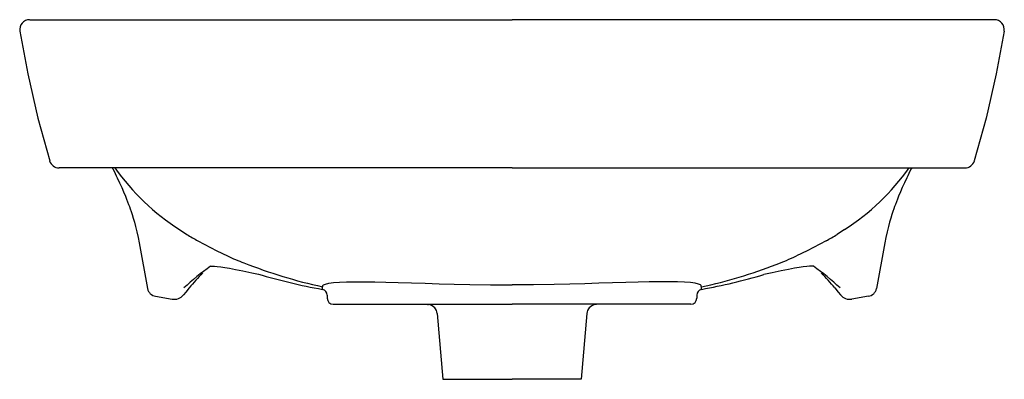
# Model space of a CAD drawing. Header units: millimetres. Extents: x 4635.099 to 4635.598, y 2873.197 to 2873.379.
import ezdxf

# ---------------------------------------------------------------- set-up
doc = ezdxf.new("R2010")
doc.units = ezdxf.units.MM
doc.layers.add('SANINDUSA', color=3, linetype='Continuous')

msp = doc.modelspace()

# ---------------------------------------------------------------- linework, layer by layer
at = {"layer": 'SANINDUSA'}
for p, q in [((4635.10450884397, 2873.379196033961), (4635.348518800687, 2873.379196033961)), ((4635.592528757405, 2873.379196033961), (4635.348518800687, 2873.379196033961)), ((4635.114659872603, 2873.30778145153), (4635.11465714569, 2873.307781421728)), ((4635.348518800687, 2873.304196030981), (4635.119375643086, 2873.304196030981)), ((4635.348518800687, 2873.304196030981), (4635.577661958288, 2873.304196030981)), ((4635.582377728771, 2873.30778145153), (4635.582380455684, 2873.307781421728)), ((4635.180278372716, 2873.272944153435), (4635.184023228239, 2873.270539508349)), ((4635.516759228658, 2873.272944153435), (4635.513014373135, 2873.270539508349)), ((4635.159828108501, 2873.266238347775), (4635.1641437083, 2873.24311722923)), ((4635.537209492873, 2873.266238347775), (4635.532893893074, 2873.24311722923)), ((4635.252679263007, 2873.24394814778), (4635.252679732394, 2873.243948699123)), ((4635.252695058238, 2873.243949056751), (4635.252715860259, 2873.244109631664)), ((4635.444359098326, 2873.24394723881), (4635.444065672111, 2873.243865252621)), ((4635.444342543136, 2873.243949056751), (4635.444321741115, 2873.244109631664)), ((4635.444358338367, 2873.24394814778), (4635.444357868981, 2873.243948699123)), ((4635.168148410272, 2873.239248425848), (4635.176577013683, 2873.237833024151)), ((4635.255018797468, 2873.239755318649), (4635.255018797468, 2873.238196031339)), ((4635.442018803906, 2873.239755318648), (4635.442018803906, 2873.238196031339)), ((4635.528888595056, 2873.239253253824), (4635.520460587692, 2873.237833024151)), ((4635.258018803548, 2873.23519604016), (4635.348518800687, 2873.23519604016)), ((4635.306345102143, 2873.2350541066), (4635.306308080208, 2873.235062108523)), ((4635.439018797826, 2873.23519604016), (4635.348518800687, 2873.23519604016)), ((4635.390692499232, 2873.2350541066), (4635.390729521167, 2873.235062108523)), ((4635.310603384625, 2873.230519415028), (4635.313518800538, 2873.197196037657)), ((4635.386434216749, 2873.230519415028), (4635.383518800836, 2873.197196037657)), ((4635.313518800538, 2873.197196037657), (4635.348518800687, 2873.197196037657)), ((4635.383518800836, 2873.197196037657), (4635.348518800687, 2873.197196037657))]:
    msp.add_line(p, q, dxfattribs=at)
for points in [[(4635.099478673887, 2873.373356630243), (4635.103495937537, 2873.351769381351), (4635.108640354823, 2873.329374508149), (4635.114589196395, 2873.307762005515)], [(4635.597558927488, 2873.373356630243), (4635.593541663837, 2873.351769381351), (4635.588397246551, 2873.329374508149), (4635.582448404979, 2873.307762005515)], [(4635.146270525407, 2873.304196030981), (4635.146522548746, 2873.303705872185), (4635.14712354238, 2873.302518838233), (4635.147699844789, 2873.301362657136), (4635.148260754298, 2873.300219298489), (4635.148806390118, 2873.299088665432), (4635.149974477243, 2873.296600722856), (4635.151022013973, 2873.294280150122), (4635.151966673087, 2873.292102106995), (4635.152884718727, 2873.289893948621), (4635.153463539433, 2873.288447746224), (4635.154018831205, 2873.287015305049), (4635.154496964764, 2873.285742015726), (4635.154898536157, 2873.284640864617), (4635.155283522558, 2873.283554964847), (4635.155749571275, 2873.28219551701), (4635.156287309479, 2873.2805566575), (4635.156831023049, 2873.278809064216), (4635.157418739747, 2873.276794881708), (4635.158039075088, 2873.274488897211), (4635.158669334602, 2873.271889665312), (4635.159283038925, 2873.268994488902), (4635.15977368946, 2873.266228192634)], [(4635.550767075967, 2873.304196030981), (4635.550515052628, 2873.303705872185), (4635.549914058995, 2873.302518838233), (4635.549337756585, 2873.301362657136), (4635.548776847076, 2873.300219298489), (4635.548231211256, 2873.299088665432), (4635.547063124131, 2873.296600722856), (4635.546015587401, 2873.294280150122), (4635.545070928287, 2873.292102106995), (4635.544152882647, 2873.289893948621), (4635.543574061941, 2873.288447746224), (4635.54301877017, 2873.287015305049), (4635.54254063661, 2873.285742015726), (4635.542139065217, 2873.284640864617), (4635.541754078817, 2873.283554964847), (4635.541288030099, 2873.28219551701), (4635.540750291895, 2873.2805566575), (4635.540206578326, 2873.278809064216), (4635.539618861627, 2873.276794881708), (4635.538998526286, 2873.274488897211), (4635.538368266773, 2873.271889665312), (4635.537754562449, 2873.268994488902), (4635.537263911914, 2873.266228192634)], [(4635.189548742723, 2873.267267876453), (4635.19912902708, 2873.262183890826), (4635.204617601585, 2873.259678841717)], [(4635.507488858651, 2873.267267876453), (4635.497908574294, 2873.262183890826), (4635.492419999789, 2873.259678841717)], [(4635.195934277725, 2873.254384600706), (4635.19603983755, 2873.254405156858), (4635.19639695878, 2873.254443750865), (4635.197053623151, 2873.254464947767), (4635.198049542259, 2873.254436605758), (4635.19940633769, 2873.254331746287), (4635.201127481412, 2873.254129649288), (4635.203199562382, 2873.253815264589), (4635.205504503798, 2873.253410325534), (4635.208584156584, 2873.25282164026), (4635.212248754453, 2873.252077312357), (4635.21690182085, 2873.251100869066), (4635.220178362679, 2873.25041693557)], [(4635.195934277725, 2873.254384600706), (4635.19603983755, 2873.254405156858), (4635.19639695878, 2873.254443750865), (4635.197053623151, 2873.254464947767), (4635.198049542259, 2873.254436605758), (4635.19940633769, 2873.254331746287), (4635.201127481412, 2873.254129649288), (4635.203199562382, 2873.253815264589), (4635.205504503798, 2873.253410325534), (4635.208584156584, 2873.25282164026), (4635.212248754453, 2873.252077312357), (4635.21690182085, 2873.251100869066), (4635.220178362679, 2873.25041693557)], [(4635.50110332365, 2873.254384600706), (4635.500997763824, 2873.254405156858), (4635.500640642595, 2873.254443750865), (4635.499983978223, 2873.254464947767), (4635.498988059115, 2873.254436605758), (4635.497631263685, 2873.254331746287), (4635.495910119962, 2873.254129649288), (4635.493838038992, 2873.253815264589), (4635.491533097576, 2873.253410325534), (4635.48845344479, 2873.25282164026), (4635.484788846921, 2873.252077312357), (4635.480135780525, 2873.251100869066), (4635.475938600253, 2873.250185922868)], [(4635.252587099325, 2873.242738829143), (4635.252603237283, 2873.243054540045), (4635.252678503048, 2873.24394723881)], [(4635.252715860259, 2873.244109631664), (4635.252746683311, 2873.244347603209), (4635.252762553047, 2873.244603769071)], [(4635.252762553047, 2873.244603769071), (4635.253117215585, 2873.245030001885), (4635.254126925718, 2873.245430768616), (4635.255843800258, 2873.245803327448), (4635.258233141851, 2873.246119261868), (4635.261187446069, 2873.24635759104), (4635.264741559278, 2873.246519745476), (4635.269002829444, 2873.2466021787), (4635.273843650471, 2873.246602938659), (4635.279032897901, 2873.246533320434), (4635.284694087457, 2873.246406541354), (4635.290971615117, 2873.246229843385), (4635.297662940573, 2873.246021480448), (4635.304530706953, 2873.245802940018), (4635.311698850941, 2873.245583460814), (4635.31933627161, 2873.245371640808), (4635.327185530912, 2873.245188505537), (4635.337715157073, 2873.245015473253), (4635.348518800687, 2873.2449454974)], [(4635.444275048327, 2873.244603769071), (4635.443920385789, 2873.245030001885), (4635.442910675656, 2873.245430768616), (4635.441193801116, 2873.245803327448), (4635.438804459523, 2873.246119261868), (4635.435850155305, 2873.24635759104), (4635.432296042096, 2873.246519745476), (4635.42803477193, 2873.2466021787), (4635.423193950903, 2873.246602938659), (4635.418004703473, 2873.246533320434), (4635.412343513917, 2873.246406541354), (4635.406065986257, 2873.246229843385), (4635.399374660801, 2873.246021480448), (4635.392506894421, 2873.245802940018), (4635.385338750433, 2873.245583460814), (4635.377701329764, 2873.245371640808), (4635.369852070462, 2873.245188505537), (4635.359322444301, 2873.245015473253), (4635.348518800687, 2873.2449454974)], [(4635.444321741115, 2873.244109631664), (4635.444290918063, 2873.244347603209), (4635.444275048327, 2873.244603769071)], [(4635.444450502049, 2873.242738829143), (4635.444434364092, 2873.243054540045), (4635.444359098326, 2873.24394723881)], [(4635.185151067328, 2873.243452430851), (4635.183408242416, 2873.241367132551), (4635.182276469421, 2873.239983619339)], [(4635.511886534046, 2873.243452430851), (4635.513629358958, 2873.241367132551), (4635.514761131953, 2873.239983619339)], [(4635.304977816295, 2873.23519604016), (4635.305743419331, 2873.235109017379), (4635.306306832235, 2873.235050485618)], [(4635.392059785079, 2873.23519604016), (4635.391294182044, 2873.235109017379), (4635.390730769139, 2873.235050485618)]]:
    msp.add_lwpolyline(points, dxfattribs=at)
for centre, radius, start, end in [((4635.104399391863, 2873.374196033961), 0.00500000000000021, 90.00799526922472, 189.6674893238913), ((4635.592638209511, 2873.374196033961), 0.005000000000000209, 350.3325106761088, 89.99200473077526), ((4635.119357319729, 2873.309196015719), 0.004999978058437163, 196.6483124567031, 269.9681813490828), ((4635.245882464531, 2873.374622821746), 0.1210059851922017, 215.5920965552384, 237.1694883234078), ((4635.451155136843, 2873.374622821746), 0.1210059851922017, 302.8305116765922, 324.4079034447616), ((4635.577680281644, 2873.309196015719), 0.004999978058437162, 270.0318186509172, 343.3516875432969), ((4635.270376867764, 2873.410081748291), 0.164100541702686, 238.2493227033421, 240.4915143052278), ((4635.42666073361, 2873.410081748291), 0.164100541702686, 299.5084856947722, 301.7506772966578), ((4635.240277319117, 2873.3313123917), 0.08001862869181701, 243.5355342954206, 249.9506924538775), ((4635.446743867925, 2873.353313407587), 0.1041812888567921, 289.9023776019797, 296.0037086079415), ((4635.267821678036, 2873.152197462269), 0.124927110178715, 125.1126793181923, 133.0784032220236), ((4635.306968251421, 2873.494087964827), 0.2558848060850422, 248.417787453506, 257.7544967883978), ((4635.390072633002, 2873.492609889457), 0.2545177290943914, 282.3150287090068, 291.2233302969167), ((4635.429215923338, 2873.152197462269), 0.124927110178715, 46.92159677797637, 54.8873206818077), ((4635.348498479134, 2873.105162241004), 0.2140246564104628, 137.0142883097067, 139.7486926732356), ((4635.309168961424, 2873.55273072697), 0.315139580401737, 253.597416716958, 259.6552723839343), ((4635.39061550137, 2873.539600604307), 0.3017298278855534, 280.2793229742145, 286.4261818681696), ((4635.34853912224, 2873.105162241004), 0.2140246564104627, 40.25130732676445, 42.98571169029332), ((4635.168693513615, 2873.243819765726), 0.004603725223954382, 188.7777316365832, 263.1999497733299), ((4635.177782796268, 2873.24326506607), 0.005564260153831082, 257.4846401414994, 323.8616956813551), ((4635.251992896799, 2873.239745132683), 0.003025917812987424, 0.192871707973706, 78.82620728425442), ((4635.445044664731, 2873.239745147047), 0.003025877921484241, 101.1508840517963, 179.807397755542), ((4635.519254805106, 2873.24326506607), 0.005564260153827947, 216.1383043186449, 282.5153598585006), ((4635.528355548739, 2873.243813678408), 0.004591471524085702, 276.6667798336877, 351.2755158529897), ((4635.258018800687, 2873.238196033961), 0.003000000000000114, 180, 270), ((4635.305709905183, 2873.230143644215), 0.004935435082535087, 4.298914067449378, 78.57772440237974), ((4635.391327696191, 2873.230143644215), 0.004935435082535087, 101.4222755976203, 175.7010859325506), ((4635.439018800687, 2873.238196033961), 0.003000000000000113, 270, 0)]:
    msp.add_arc(centre, radius, start, end, dxfattribs=at)

doc.saveas('drawing.dxf')
